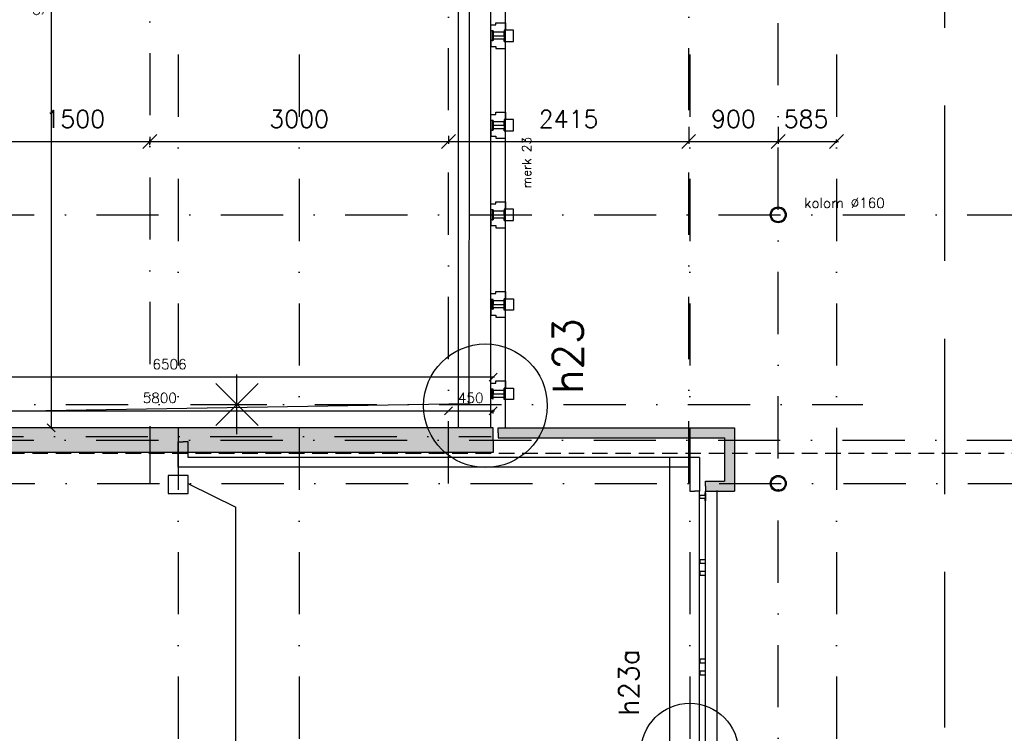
# Model space of a CAD drawing. Extents: x -171140 to 151546, y -8083 to 162438.
# Tile 52 of 96: x 41174 to 51069, y 53536 to 60708. Entities that reach past the tile are written whole.
import ezdxf
from ezdxf.enums import TextEntityAlignment as Align

# ---------------------------------------------------------------- set-up
doc = ezdxf.new("R2010")
doc.units = 0
doc.header["$LTSCALE"] = 50
doc.header["$MEASUREMENT"] = 0
doc.header["$PDMODE"] = 3
doc.header["$PDSIZE"] = 0.001
for name, pattern in [('DASHDOT', [25, 12.5, -6.25, 0, -6.25]), ('DD1', [2.66667, 1.66667, -0.5, 0, -0.5]), ('HIDDEN', [9.375, 6.25, -3.125]), ('HIDDEN2', [0.1875, 0.125, -0.0625]), ('STRAM_0WT$0$DASHDOT', [25, 12.5, -6.25, 0, -6.25]), ('STRAM_0WT$0$DD1', [2.66667, 1.66667, -0.5, 0, -0.5]), ('STRAM_0WT$0$HIDDEN', [9.375, 6.25, -3.125])]:
    doc.linetypes.add(name, pattern=pattern)
doc.layers.get('0').update_dxf_attribs({"linetype": 'CONTINUOUS'})
doc.layers.get('DEFPOINTS').update_dxf_attribs({"linetype": 'CONTINUOUS'})
for name, color, linetype in [('00', 7, 'CONTINUOUS'), ('0POLYBUITENOM', 7, 'CONTINUOUS'), ('1', 7, 'CONTINUOUS'), ('_BESTAAND_ONGEWIJZIGD', 8, 'CONTINUOUS'), ('_BRANDCOMPART', 6, 'DASHDOT'), ('_DETAILNUMMERS', 4, 'CONTINUOUS'), ('_DETAILNUMMERSTEKST', 4, 'CONTINUOUS'), ('A--01A1_ACEER', 1, 'CONTINUOUS'), ('A--A21--_F12--', 7, 'CONTINUOUS'), ('A--A21--_F123-', 9, 'CONTINUOUS'), ('A--A42--_F-23-', 9, 'CONTINUOUS'), ('A--L21--', 3, 'CONTINUOUS'), ('A--L21--_F-2--', 7, 'CONTINUOUS'), ('A--L21--_F12--', 7, 'CONTINUOUS'), ('A--L21D2_BUITENWAND', 2, 'CONTINUOUS'), ('A--L22A2_BINNENWAND', 2, 'CONTINUOUS'), ('A--L24AC1_TRAPPEN', 1, 'HIDDEN2'), ('A--L28--', 7, 'CONTINUOUS'), ('A--L42--', 7, 'CONTINUOUS'), ('A--L42--_F-23-', 7, 'CONTINUOUS'), ('A--L90--', 7, 'CONTINUOUS'), ('A--M$1A-_F123-', 1, 'CONTINUOUS'), ('A--T$1A-25_TEKST', 2, 'CONTINUOUS'), ('STRAM_0WT$0$A--L$7A-_STRAM', 1, 'STRAM_0WT$0$DASHDOT'), ('STRAM_0WT$0$A--M$1A-_F123-', 1, 'CONTINUOUS'), ('STRAM_0WT$0$A--T$7A8-_STRA', 8, 'STRAM_0WT$0$DASHDOT'), ('STRAM_0WT$0$STRAMIEN', 1, 'STRAM_0WT$0$DD1'), ('STRAMIEN', 1, 'DD1'), ('TEKST_KOZIJNMERK', 10, 'CONTINUOUS'), ('TEKSTKOZIJNMERK', 2, 'CONTINUOUS'), ('X--LR---_CP', 7, 'CONTINUOUS')]:
    doc.layers.add(name, color=color, linetype=linetype)
doc.styles.add('ALFA-0_25', font='ROMANS')
doc.styles.add('B-01', font='SIMPLEX.SHX', dxfattribs={"width": 0.8, "height": 4.5})
doc.styles.add('HIEMSTRA', font='romans.shx')
doc.styles.add('STRAM_0WT$0$HIEMSTRA', font='romans.shx')
doc.dimstyles.new('BEILEN', dxfattribs={"dimscale": 40, "dimtxt": 2.5, "dimasz": 2, "dimexe": 0.3, "dimexo": 0.3, "dimgap": 2, "dimtad": 1, "dimdec": 0, "dimzin": 0, "dimtxsty": 'HIEMSTRA', "dimblk1": 'OBLIQUE', "dimblk2": 'OBLIQUE', "dimsah": 1, "dimcen": -0.09, "dimdle": 0.3, "dimse1": 1, "dimclrd": 2, "dimclre": 2, "dimclrt": 3, "dimazin": 3, "dimtfac": 1, "dimtdec": 4, "dimtofl": 0, "dimtmove": 0, "dimatfit": 3, "dimtvp": 625, "dimtolj": 1, "dimtzin": 0})
doc.dimstyles.new('STRAM_0WT$0$STANDARD', dxfattribs={"dimscale": 70, "dimtxt": 2.5, "dimasz": 2, "dimexe": 0.3, "dimexo": 0.3, "dimgap": 2, "dimtad": 1, "dimdec": 0, "dimzin": 0, "dimtxsty": 'STRAM_0WT$0$HIEMSTRA', "dimblk1": 'STRAM_0WT$0$_OBLIQUE', "dimblk2": 'STRAM_0WT$0$_OBLIQUE', "dimsah": 1, "dimcen": -0.09, "dimdle": 0.3, "dimclrd": 1, "dimclre": 1, "dimclrt": 4, "dimazin": 3, "dimtfac": 1, "dimtdec": 4, "dimtix": 1, "dimtofl": 0, "dimtmove": 0, "dimatfit": 3, "dimtvp": 625, "dimtolj": 1, "dimtzin": 0})

# ---------------------------------------------------------------- blocks, each defined once
blk = doc.blocks.new('*U1213')
at = {"layer": 'A--L21--', "color": 8, "linetype": 'CONTINUOUS'}
for points in [[(50, 50), (50, 50), (50, -290.3), (0, -290.3)], [(-50, -50), (-50, -50), (-50, -290.3), (0, -290.3)]]:
    blk.add_lwpolyline(points, dxfattribs=at)
blk = doc.blocks.new('*U1212')
at = {"layer": 'A--L21--', "color": 8, "linetype": 'CONTINUOUS'}
for points in [[(50, 50), (50, 50), (-5090, 50), (-5090, 50)], [(-50, -50), (-50, -50), (-5190, -50), (-5190, -50)]]:
    blk.add_lwpolyline(points, dxfattribs=at)
blk = doc.blocks.new('6432')
at = {"layer": '1', "color": 1, "linetype": 'CONTINUOUS'}
blk.add_line((0, 0), (0, 80), dxfattribs=at)
at = {"layer": '_BESTAAND_ONGEWIJZIGD', "linetype": 'CONTINUOUS'}
blk.add_lwpolyline([(0, 80), (-4, 80), (-4, 58), (-57, 58), (-57, 22), (-4, 22), (-4, 0), (0, 0)], close=True, dxfattribs=at)
blk = doc.blocks.new('*U1210')
at = {"layer": 'A--L21--', "color": 8, "linetype": 'CONTINUOUS'}
for points in [[(-50, -50), (-50, -50), (-50, 205.7), (0, 205.7)], [(50, 50), (50, 50), (50, 205.7), (0, 205.7)]]:
    blk.add_lwpolyline(points, dxfattribs=at)
blk = doc.blocks.new('*U1118')
at = {"layer": 'A--A21--_F123-', "color": 2}
for points in [[(0, 0), (0, 50), (2325.1, 0), (2375.1, 50)], [(2325.1, 0), (2275.1, -50), (0, 0), (0, -50)]]:
    blk.add_solid(points, dxfattribs=at)
at = {"layer": 'A--L21--_F-2--', "color": 3, "linetype": 'CONTINUOUS'}
for points in [[(0, 0), (0, 50), (2375.1, 50), (2375.1, 50)], [(0, 0), (0, -50), (2275.1, -50), (2275.1, -50)]]:
    blk.add_lwpolyline(points, dxfattribs=at)
blk = doc.blocks.new('*U1117')
at = {"layer": 'A--A21--_F123-', "color": 2}
for points in [[(0, 0), (0, 50), (240, 0), (190, 50)], [(240, 0), (290, -50), (0, 0), (0, -50)]]:
    blk.add_solid(points, dxfattribs=at)
at = {"layer": 'A--L21--_F-2--', "color": 3, "linetype": 'CONTINUOUS'}
for points in [[(0, 0), (0, 50), (190, 50), (190, 50)], [(0, 0), (0, -50), (290, -50), (290, -50)]]:
    blk.add_lwpolyline(points, dxfattribs=at)
blk = doc.blocks.new('*U1116')
at = {"layer": 'A--A21--_F123-', "color": 2}
for points in [[(0, -538), (-50, -488), (0, 0), (-50, -50)], [(0, 0), (50, 50), (0, -538), (50, -588)]]:
    blk.add_solid(points, dxfattribs=at)
at = {"layer": 'A--L21--_F-2--', "color": 3, "linetype": 'CONTINUOUS'}
for points in [[(50, 50), (50, 50), (50, -588), (50, -588)], [(-50, -50), (-50, -50), (-50, -488), (-50, -488)]]:
    blk.add_lwpolyline(points, dxfattribs=at)
blk = doc.blocks.new('*U1093')
at = {"layer": 'A--A21--_F123-', "linetype": 'CONTINUOUS'}
blk.add_hatch(color=256, dxfattribs=at).paths.add_polyline_path([(0, 0), (0, -125), (-6505, -125), (-6505, 0), (-6505, 125), (0, 125)])
at = {"layer": 'A--A21--_F12--', "color": 8}
for points in [[(-6505, 0), (-6505, 125), (0, 0), (0, 125)], [(0, 0), (0, -125), (-6505, 0), (-6505, -125)]]:
    blk.add_solid(points, dxfattribs=at)
at = {"layer": 'A--L21--_F12--', "color": 3, "linetype": 'CONTINUOUS'}
for points in [[(0, 0), (0, 125), (-6505, 125), (-6505, 0)], [(0, 0), (0, -125), (-6505, -125), (-6505, 0)]]:
    blk.add_lwpolyline(points, dxfattribs=at)
blk = doc.blocks.new('STRAM_0WT$0$_OBLIQUE')
at = {"color": 0, "linetype": 'BYBLOCK'}
blk.add_line((-0.5, -0.5), (0.5, 0.5), dxfattribs=at)
blk = doc.blocks.new('*D1411')
at = {"color": 1, "linetype": 'BYBLOCK'}
for p, q in [((-26840.9, 27235.4), (-26213.9, 27235.4)), ((-26819.9, 27224.1), (-26819.9, 27256.4)), ((-26234.9, 27224.1), (-26234.9, 27256.4))]:
    blk.add_line(p, q, dxfattribs=at)
at = {"layer": 'DEFPOINTS', "color": 0, "linetype": 'BYBLOCK'}
for p in [(-26234.9, 27235.4), (-26819.9, 27203.1), (-26234.9, 27203.1)]:
    blk.add_point(p, dxfattribs=at)
at = {"color": 1, "linetype": 'BYBLOCK', "xscale": 140, "yscale": 140, "zscale": 140, "rotation": 180}
blk.add_blockref('STRAM_0WT$0$_OBLIQUE', (-26819.9, 27235.4), dxfattribs=at)
at = {"color": 1, "linetype": 'BYBLOCK', "xscale": 140, "yscale": 140, "zscale": 140}
blk.add_blockref('STRAM_0WT$0$_OBLIQUE', (-26234.9, 27235.4), dxfattribs=at)
at = {"color": 4, "linetype": 'BYBLOCK', "insert": (-26540, 27462.9), "char_height": 175, "attachment_point": 5, "style": 'STRAM_0WT$0$HIEMSTRA'}
blk.add_mtext('\\A1;585', dxfattribs=at)
blk = doc.blocks.new('*D1462')
at = {"layer": 'DEFPOINTS', "color": 0}
for p in [(-27719.9, 27405.7), (-26819.9, 27405.7), (-26819.9, 27235.4)]:
    blk.add_point(p, dxfattribs=at)
at = {"layer": 'STRAM_0WT$0$A--M$1A-_F123-', "color": 1}
for p, q in [((-27719.9, 27384.7), (-27719.9, 27214.4)), ((-26819.9, 27384.7), (-26819.9, 27214.4)), ((-27740.9, 27235.4), (-26798.9, 27235.4))]:
    blk.add_line(p, q, dxfattribs=at)
at = {"layer": 'STRAM_0WT$0$A--M$1A-_F123-', "color": 1, "xscale": 140, "yscale": 140, "zscale": 140, "rotation": 180}
blk.add_blockref('STRAM_0WT$0$_OBLIQUE', (-27719.9, 27235.4), dxfattribs=at)
at = {"layer": 'STRAM_0WT$0$A--M$1A-_F123-', "color": 1, "xscale": 140, "yscale": 140, "zscale": 140}
blk.add_blockref('STRAM_0WT$0$_OBLIQUE', (-26819.9, 27235.4), dxfattribs=at)
at = {"layer": 'STRAM_0WT$0$A--M$1A-_F123-', "color": 4, "insert": (-27269.9, 27462.9), "char_height": 175, "attachment_point": 5, "style": 'STRAM_0WT$0$HIEMSTRA'}
blk.add_mtext('\\A1;900', dxfattribs=at)
blk = doc.blocks.new('*D1465')
at = {"color": 1, "linetype": 'BYBLOCK'}
for p, q in [((-34655.9, 27235.4), (-33113.9, 27235.4)), ((-34634.9, 27198.7), (-34634.9, 27256.4)), ((-33134.9, 27198.7), (-33134.9, 27256.4))]:
    blk.add_line(p, q, dxfattribs=at)
at = {"layer": 'DEFPOINTS', "color": 0, "linetype": 'BYBLOCK'}
for p in [(-33134.9, 27235.4), (-34634.9, 27177.7), (-33134.9, 27177.7)]:
    blk.add_point(p, dxfattribs=at)
at = {"color": 1, "linetype": 'BYBLOCK', "xscale": 140, "yscale": 140, "zscale": 140, "rotation": 180}
blk.add_blockref('STRAM_0WT$0$_OBLIQUE', (-34634.9, 27235.4), dxfattribs=at)
at = {"color": 1, "linetype": 'BYBLOCK', "xscale": 140, "yscale": 140, "zscale": 140}
blk.add_blockref('STRAM_0WT$0$_OBLIQUE', (-33134.9, 27235.4), dxfattribs=at)
at = {"color": 4, "linetype": 'BYBLOCK', "insert": (-33884.9, 27462.9), "char_height": 175, "attachment_point": 5, "style": 'STRAM_0WT$0$HIEMSTRA'}
blk.add_mtext('\\A1;1500', dxfattribs=at)
blk = doc.blocks.new('*D1466')
at = {"color": 1, "linetype": 'BYBLOCK'}
for p, q in [((-33155.9, 27235.4), (-30113.9, 27235.4)), ((-33134.9, 27283.6), (-33134.9, 27214.4)), ((-30134.9, 27283.6), (-30134.9, 27214.4))]:
    blk.add_line(p, q, dxfattribs=at)
at = {"layer": 'DEFPOINTS', "color": 0, "linetype": 'BYBLOCK'}
for p in [(-33134.9, 27304.6), (-30134.9, 27304.6), (-30134.9, 27235.4)]:
    blk.add_point(p, dxfattribs=at)
at = {"color": 1, "linetype": 'BYBLOCK', "xscale": 140, "yscale": 140, "zscale": 140, "rotation": 180}
blk.add_blockref('STRAM_0WT$0$_OBLIQUE', (-33134.9, 27235.4), dxfattribs=at)
at = {"color": 1, "linetype": 'BYBLOCK', "xscale": 140, "yscale": 140, "zscale": 140}
blk.add_blockref('STRAM_0WT$0$_OBLIQUE', (-30134.9, 27235.4), dxfattribs=at)
at = {"color": 4, "linetype": 'BYBLOCK', "insert": (-31634.9, 27462.9), "char_height": 175, "attachment_point": 5, "style": 'STRAM_0WT$0$HIEMSTRA'}
blk.add_mtext('\\A1;3000', dxfattribs=at)
blk = doc.blocks.new('*D1477')
at = {"color": 1, "linetype": 'BYBLOCK'}
for p, q in [((-30155.9, 27235.4), (-27698.9, 27235.4)), ((-30134.9, 27295.2), (-30134.9, 27214.4)), ((-27719.9, 27295.2), (-27719.9, 27214.4))]:
    blk.add_line(p, q, dxfattribs=at)
at = {"layer": 'DEFPOINTS', "color": 0, "linetype": 'BYBLOCK'}
for p in [(-30134.9, 27316.2), (-27719.9, 27316.2), (-27719.9, 27235.4)]:
    blk.add_point(p, dxfattribs=at)
at = {"color": 1, "linetype": 'BYBLOCK', "xscale": 140, "yscale": 140, "zscale": 140, "rotation": 180}
blk.add_blockref('STRAM_0WT$0$_OBLIQUE', (-30134.9, 27235.4), dxfattribs=at)
at = {"color": 1, "linetype": 'BYBLOCK', "xscale": 140, "yscale": 140, "zscale": 140}
blk.add_blockref('STRAM_0WT$0$_OBLIQUE', (-27719.9, 27235.4), dxfattribs=at)
at = {"color": 4, "linetype": 'BYBLOCK', "insert": (-28927.4, 27462.9), "char_height": 175, "attachment_point": 5, "style": 'STRAM_0WT$0$HIEMSTRA'}
blk.add_mtext('\\A1;2415', dxfattribs=at)
blk = doc.blocks.new('KOLOMSTAAL_160')
at = {"layer": 'A--01A1_ACEER', "linetype": 'CONTINUOUS'}
h = blk.add_hatch(color=256, dxfattribs=at)
edge = h.paths.add_edge_path()
edge.add_arc((-191475.5, 112325.4), 80, 0, 360)
edge = h.paths.add_edge_path(flags=16)
edge.add_arc((-191475.5, 112325.4), 70, 0, 360)
at = {"linetype": 'CONTINUOUS'}
for radius in [80, 70]:
    blk.add_circle((-191475.5, 112325.4), radius, dxfattribs=at)
blk = doc.blocks.new('_OBLIQUE')
at = {"color": 0, "linetype": 'BYBLOCK'}
blk.add_line((-0.5, -0.5), (0.5, 0.5), dxfattribs=at)
blk = doc.blocks.new('*D200')
at = {"color": 2, "linetype": 'BYBLOCK'}
for p, q in [((45470, 56775.9), (45944, 56775.9)), ((45932, 56748.4), (45932, 56787.9))]:
    blk.add_line(p, q, dxfattribs=at)
at = {"layer": 'DEFPOINTS', "color": 0, "linetype": 'BYBLOCK'}
for p in [(45482, 56736.4), (45932, 56775.9), (45932, 56736.4)]:
    blk.add_point(p, dxfattribs=at)
at = {"color": 2, "linetype": 'BYBLOCK', "xscale": 80, "yscale": 80, "zscale": 80, "rotation": 180}
blk.add_blockref('_OBLIQUE', (45482, 56775.9), dxfattribs=at)
at = {"color": 2, "linetype": 'BYBLOCK', "xscale": 80, "yscale": 80, "zscale": 80}
blk.add_blockref('_OBLIQUE', (45932, 56775.9), dxfattribs=at)
at = {"color": 3, "linetype": 'BYBLOCK', "insert": (45707, 56905.9), "char_height": 100, "attachment_point": 5, "style": 'HIEMSTRA'}
blk.add_mtext('\\A1;450', dxfattribs=at)
blk = doc.blocks.new('*D201')
at = {"color": 2, "linetype": 'BYBLOCK'}
for p, q in [((39670, 56775.9), (45494, 56775.9)), ((45482, 56764.9), (45482, 56763.9))]:
    blk.add_line(p, q, dxfattribs=at)
at = {"layer": 'DEFPOINTS', "color": 0, "linetype": 'BYBLOCK'}
for p in [(39682, 56776.9), (45482, 56776.9), (45482, 56775.9)]:
    blk.add_point(p, dxfattribs=at)
at = {"color": 2, "linetype": 'BYBLOCK', "xscale": 80, "yscale": 80, "zscale": 80, "rotation": 180}
blk.add_blockref('_OBLIQUE', (39682, 56775.9), dxfattribs=at)
at = {"color": 2, "linetype": 'BYBLOCK', "xscale": 80, "yscale": 80, "zscale": 80}
blk.add_blockref('_OBLIQUE', (45482, 56775.9), dxfattribs=at)
at = {"color": 3, "linetype": 'BYBLOCK', "insert": (42582, 56905.9), "char_height": 100, "attachment_point": 5, "style": 'HIEMSTRA'}
blk.add_mtext('\\A1;5800', dxfattribs=at)
blk = doc.blocks.new('*D202')
at = {"color": 2, "linetype": 'BYBLOCK'}
for p, q in [((45945, 57114.4), (39415, 57114.4)), ((39427, 57103.1), (39427, 57126.4))]:
    blk.add_line(p, q, dxfattribs=at)
at = {"layer": 'DEFPOINTS', "color": 0, "linetype": 'BYBLOCK'}
for p in [(39427, 57114.4), (39427, 57091.1), (45933, 57091.1)]:
    blk.add_point(p, dxfattribs=at)
at = {"color": 2, "linetype": 'BYBLOCK', "xscale": 80, "yscale": 80, "zscale": 80, "rotation": 180}
blk.add_blockref('_OBLIQUE', (39427, 57114.4), dxfattribs=at)
at = {"color": 2, "linetype": 'BYBLOCK', "xscale": 80, "yscale": 80, "zscale": 80}
blk.add_blockref('_OBLIQUE', (45933, 57114.4), dxfattribs=at)
at = {"color": 3, "linetype": 'BYBLOCK', "insert": (42680, 57244.4), "char_height": 100, "attachment_point": 5, "style": 'HIEMSTRA'}
blk.add_mtext('\\A1;6506', dxfattribs=at)
blk = doc.blocks.new('*D274')
at = {"layer": 'A--M$1A-_F123-', "color": 2, "linetype": 'CONTINUOUS'}
blk.add_line((41491.3, 65664.9), (41491.3, 56594.9), dxfattribs=at)
at = {"layer": 'DEFPOINTS', "color": 0, "linetype": 'CONTINUOUS'}
for p in [(41491.3, 65652.9), (41491.3, 56606.9), (41491.3, 56606.9)]:
    blk.add_point(p, dxfattribs=at)
at = {"layer": 'A--M$1A-_F123-', "color": 2, "linetype": 'CONTINUOUS', "xscale": 80, "yscale": 80, "zscale": 80}
for p, rotation in [((41491.3, 65652.9), 90), ((41491.3, 56606.9), 270)]:
    blk.add_blockref('_OBLIQUE', p, dxfattribs=dict(at, rotation=rotation))
at = {"layer": 'A--M$1A-_F123-', "color": 3, "linetype": 'CONTINUOUS', "insert": (41361.3, 60916.7), "char_height": 100, "attachment_point": 5, "rotation": 90, "style": 'HIEMSTRA'}
blk.add_mtext('\\A1;9046', dxfattribs=at)
blk = doc.blocks.new('*U931')
at = {"layer": 'A--A42--_F-23-', "linetype": 'CONTINUOUS'}
h = blk.add_hatch(dxfattribs=at)
h.set_pattern_fill('ALFALINE', color=256, scale=40, style=0)
h.set_pattern_definition([(45, (-45927.092, -59695.783), (-28.284271, 28.284271), [])])
h.paths.add_polyline_path([(0, 0), (5, 0), (5, -97.9), (0, -97.9), (-5, -97.9), (-5, 0)])
at = {"layer": 'A--L42--_F-23-', "color": 2, "linetype": 'CONTINUOUS'}
for points in [[(0, 0), (-5, 0), (-5, -97.9), (0, -97.9)], [(0, 0), (5, 0), (5, -97.9), (0, -97.9)]]:
    blk.add_lwpolyline(points, dxfattribs=at)
blk = doc.blocks.new('*U930')
at = {"layer": 'A--A42--_F-23-', "linetype": 'CONTINUOUS'}
h = blk.add_hatch(dxfattribs=at)
h.set_pattern_fill('ALFALINE', color=256, scale=40, style=0)
h.set_pattern_definition([(45, (-45927.092, -60595.783), (-28.284271, 28.284271), [])])
h.paths.add_polyline_path([(0, 0), (5, 0), (5, -97.9), (0, -97.9), (-5, -97.9), (-5, 0)])
at = {"layer": 'A--L42--_F-23-', "color": 2, "linetype": 'CONTINUOUS'}
for points in [[(0, 0), (-5, 0), (-5, -97.9), (0, -97.9)], [(0, 0), (5, 0), (5, -97.9), (0, -97.9)]]:
    blk.add_lwpolyline(points, dxfattribs=at)
blk = doc.blocks.new('*U929')
at = {"layer": 'A--A42--_F-23-', "linetype": 'CONTINUOUS'}
h = blk.add_hatch(dxfattribs=at)
h.set_pattern_fill('ALFALINE', color=256, scale=40, style=0)
h.set_pattern_definition([(45, (-45927.092, -58795.783), (-28.284271, 28.284271), [])])
h.paths.add_polyline_path([(0, 0), (5, 0), (5, -97.9), (0, -97.9), (-5, -97.9), (-5, 0)])
at = {"layer": 'A--L42--_F-23-', "color": 2, "linetype": 'CONTINUOUS'}
for points in [[(0, 0), (-5, 0), (-5, -97.9), (0, -97.9)], [(0, 0), (5, 0), (5, -97.9), (0, -97.9)]]:
    blk.add_lwpolyline(points, dxfattribs=at)
blk = doc.blocks.new('*U928')
at = {"layer": 'A--A42--_F-23-', "linetype": 'CONTINUOUS'}
h = blk.add_hatch(dxfattribs=at)
h.set_pattern_fill('ALFALINE', color=256, scale=40, style=0)
h.set_pattern_definition([(45, (-45927.092, -57797.933), (-28.284271, 28.284271), [])])
h.paths.add_polyline_path([(0, 0), (-5, 0), (-5, 97.9), (0, 97.9), (5, 97.9), (5, 0)])
at = {"layer": 'A--L42--_F-23-', "color": 2, "linetype": 'CONTINUOUS'}
for points in [[(0, 0), (-5, 0), (-5, 97.9), (0, 97.9)], [(0, 0), (5, 0), (5, 97.9), (0, 97.9)]]:
    blk.add_lwpolyline(points, dxfattribs=at)
blk = doc.blocks.new('*U927')
at = {"layer": 'A--A42--_F-23-', "linetype": 'CONTINUOUS'}
h = blk.add_hatch(dxfattribs=at)
h.set_pattern_fill('ALFALINE', color=256, scale=40, style=0)
h.set_pattern_definition([(45, (-45927.092, -56897.933), (-28.284271, 28.284271), [])])
h.paths.add_polyline_path([(0, 0), (-5, 0), (-5, 97.9), (0, 97.9), (5, 97.9), (5, 0)])
at = {"layer": 'A--L42--_F-23-', "color": 2, "linetype": 'CONTINUOUS'}
for points in [[(0, 0), (-5, 0), (-5, 97.9), (0, 97.9)], [(0, 0), (5, 0), (5, 97.9), (0, 97.9)]]:
    blk.add_lwpolyline(points, dxfattribs=at)
blk = doc.blocks.new('FIJN_SCHUURWERK')
at = {"layer": '00', "color": 4}
for p, q in [((-0.000025, 300), (-0.000025, -300)), ((-212.132075, 212.132), (212.132025, -212.132)), ((-212.131875, -212.132), (212.132025, 212.13215)), ((-299.999975, 0), (299.999975, 0))]:
    blk.add_line(p, q, dxfattribs=at)
blk = doc.blocks.new('DETAILNR')
at = {"layer": '_DETAILNUMMERS'}
blk.add_circle((32.9, -23.2), 490.7, dxfattribs=at)
at = {"layer": 'X--LR---_CP'}
blk.add_point((0, 0), dxfattribs=at)
at = {"layer": '_DETAILNUMMERSTEKST', "style": 'ALFA-0_25'}
blk.add_attdef('DETAILNR', text='', height=200, rotation=90, dxfattribs=at).set_placement((-618.4, 223.8), align=Align.RIGHT)
blk = doc.blocks.new('STRAM_0WT')
at = {"layer": 'STRAM_0WT$0$A--L$7A-_STRAM'}
for p, q in [((-26819.938, 9050), (-26819.938, 63335.256)), ((-33134.929, 63128.251), (-33134.939, 23800)), ((-30134.938, 23800), (-30134.938, 63128.251)), ((-27719.938, 23800), (-27719.938, 63128.251)), ((-66174.285, 26500), (-20830.441, 26500)), ((-39925.329, 24235), (-20830.441, 24235))]:
    blk.add_line(p, q, dxfattribs=at)
at = {"layer": 'STRAM_0WT$0$A--T$7A8-_STRA', "color": 8}
for p, q in [((-32849.938, 28110.192), (-32849.938, -5393.534)), ((-31634.938, 28110.192), (-31634.938, -7328.621)), ((-27709.938, 28110.192), (-27709.938, -5393.534)), ((-26234.938, 28110.192), (-26234.938, -7375.62)), ((-66167.142, 23800), (-20586.185, 23800))]:
    blk.add_line(p, q, dxfattribs=at)
at = {"layer": 'STRAM_0WT$0$STRAMIEN', "color": 8, "linetype": 'STRAM_0WT$0$HIDDEN', "ltscale": 0.5}
blk.add_lwpolyline([(-19628.191, 24100), (-39039.938, 24100), (-39039.938, 13250), (-50246.691, 13250), (-59989.832, 15234.692)], dxfattribs=at)
at = {"layer": 'STRAM_0WT$0$A--M$1A-_F123-', "linetype": 'CONTINUOUS'}
for base, p1, p2, picture, middle in [((-33134.938, 27235.418), (-34634.932, 27177.729), (-33134.938, 27177.729), '*D1465', (-33884.935, 27462.918)), ((-30134.938, 27235.418), (-33134.938, 27304.645), (-30134.938, 27304.645), '*D1466', (-31634.938, 27462.918)), ((-27719.938, 27235.418), (-30134.929, 27316.182), (-27719.938, 27316.182), '*D1477', (-28927.434, 27462.918))]:
    dim = blk.add_linear_dim(base=base, p1=p1, p2=p2, dimstyle='STRAM_0WT$0$STANDARD', dxfattribs=at)
    dim.commit()
    dim.dimension.update_dxf_attribs({"geometry": picture, "text_midpoint": middle})
at = {"layer": 'STRAM_0WT$0$A--M$1A-_F123-'}
dim = blk.add_linear_dim(base=(-26819.938, 27235.418), p1=(-27719.938, 27405.665), p2=(-26819.938, 27405.665), dimstyle='STRAM_0WT$0$STANDARD', override={"dimcen": -0.09}, dxfattribs=at)
dim.commit()
dim.dimension.update_dxf_attribs({"geometry": '*D1462', "text_midpoint": (-27269.938, 27462.918)})
at = {"layer": 'STRAM_0WT$0$A--M$1A-_F123-', "linetype": 'CONTINUOUS'}
dim = blk.add_linear_dim(base=(-26234.938, 27235.418), p1=(-26819.938, 27203.089), p2=(-26234.938, 27203.089), dimstyle='STRAM_0WT$0$STANDARD', dxfattribs=at)
dim.commit()
dim.dimension.update_dxf_attribs({"geometry": '*D1411', "text_midpoint": (-26540.044, 27462.918), "dimtype": 128})

msp = doc.modelspace()

# ---------------------------------------------------------------- linework, layer by layer
at = {"layer": '0POLYBUITENOM', "elevation": 1}
msp.add_lwpolyline([(45698.6, 66719.9), (45689, 56846.9), (36577, 56696.9), (36527, 39123.8), (29232, 39123.8), (29232, 31996.9), (31611.6, 31996.9), (31575.7, 31914.9), (31047.2, 29318.8), (29898.6, 23677.1), (24761.9, 24723.4), (24101.6, 21481.7), (23023.7, 16190.3), (21626.5, 9331.4)], dxfattribs=at)
at = {"layer": '_BESTAAND_ONGEWIJZIGD'}
for p, q in [((48007.3, 48132.5), (48007.3, 55968.5)), ((48067.3, 48121.2), (48067.3, 55968.5)), ((48184.8, 53436.2), (48184.8, 55974.5)), ((48184.8, 53436.2), (48184.8, 55974.5))]:
    msp.add_line(p, q, dxfattribs=at)
at = {"layer": '_BRANDCOMPART'}
msp.add_line((40388.8, 56840.7), (49648.1, 56840.7), dxfattribs=at)
at = {"layer": '_DETAILNUMMERS'}
msp.add_circle((45854.4, 56828), 621.2, dxfattribs=at)
at = {"layer": 'A--01A1_ACEER', "linetype": 'CONTINUOUS'}
for p, q in [((45907, 56606.9), (45907, 68777.9)), ((46057, 56606.9), (46057, 68672.9))]:
    msp.add_line(p, q, dxfattribs=at)
at = {"layer": 'A--L21--'}
msp.add_line((47707.3, 45146.9), (47707.3, 56308.9), dxfattribs=at)
at = {"layer": 'A--L21--', "color": 1, "linetype": 'HIDDEN', "ltscale": 5}
msp.add_lwpolyline([(41433.5, 92734.3), (50467, 90313.8), (50467, 45692.5)], dxfattribs=at)
at = {"layer": 'A--L21--'}
msp.add_lwpolyline([(42667, 55946.9), (42867, 55946.9), (42867, 56127.5), (42667, 56127.5)], close=True, dxfattribs=at)
at = {"layer": 'A--L21D2_BUITENWAND'}
msp.add_line((45582, 66654), (45582, 56606.9), dxfattribs=at)
at = {"layer": 'A--L22A2_BINNENWAND'}
for points in [[(45907, 60655.8), (45958, 60655.8), (45958, 60676.8), (46057, 60676.8), (46057, 60603.9), (46042, 60603.9), (46042, 60581.8), (45932, 60581.8), (45932, 60595.8), (45907, 60595.8)], [(46042, 60546.9), (46042, 60581.8), (45932, 60581.8), (45932, 60546.8)], [(46042, 60603.9), (46042, 60489.9), (46088.8, 60489.9), (46137, 60489.9), (46137, 60530.9), (46137, 60603.9), (46042, 60603.9)], [(45907, 60437.9), (45958, 60437.9), (45958, 60416.9), (46057, 60416.9), (46057, 60489.9), (46042, 60489.9), (46042, 60511.9), (45932, 60511.9), (45932, 60497.9), (45907, 60497.9)], [(46042, 60546.9), (46042, 60511.9), (45932, 60511.9), (45932, 60546.8)], [(45907, 59755.8), (45958, 59755.8), (45958, 59776.8), (46057, 59776.8), (46057, 59703.9), (46042, 59703.9), (46042, 59681.8), (45932, 59681.8), (45932, 59695.8), (45907, 59695.8)], [(46042, 59646.9), (46042, 59681.8), (45932, 59681.8), (45932, 59646.8)], [(46042, 59703.9), (46042, 59589.9), (46088.8, 59589.9), (46137, 59589.9), (46137, 59630.9), (46137, 59703.9), (46042, 59703.9)], [(45907, 59537.9), (45958, 59537.9), (45958, 59516.9), (46057, 59516.9), (46057, 59589.9), (46042, 59589.9), (46042, 59611.9), (45932, 59611.9), (45932, 59597.9), (45907, 59597.9)], [(46042, 59646.9), (46042, 59611.9), (45932, 59611.9), (45932, 59646.8)], [(45907, 58855.8), (45958, 58855.8), (45958, 58876.8), (46057, 58876.8), (46057, 58803.9), (46042, 58803.9), (46042, 58781.8), (45932, 58781.8), (45932, 58795.8), (45907, 58795.8)], [(46042, 58746.9), (46042, 58781.8), (45932, 58781.8), (45932, 58746.8)], [(46042, 58803.9), (46042, 58689.9), (46088.8, 58689.9), (46137, 58689.9), (46137, 58730.9), (46137, 58803.9), (46042, 58803.9)], [(45907, 58637.9), (45958, 58637.9), (45958, 58616.9), (46057, 58616.9), (46057, 58689.9), (46042, 58689.9), (46042, 58711.9), (45932, 58711.9), (45932, 58697.9), (45907, 58697.9)], [(46042, 58746.9), (46042, 58711.9), (45932, 58711.9), (45932, 58746.8)], [(45907, 57955.8), (45958, 57955.8), (45958, 57976.8), (46057, 57976.8), (46057, 57903.9), (46042, 57903.9), (46042, 57881.8), (45932, 57881.8), (45932, 57895.8), (45907, 57895.8)], [(46042, 57789.9), (46042, 57903.9), (46088.8, 57903.9), (46137, 57903.8), (46137, 57862.9), (46137, 57789.8), (46042, 57789.9)], [(45907, 57737.9), (45958, 57737.9), (45958, 57716.9), (46057, 57716.9), (46057, 57789.9), (46042, 57789.9), (46042, 57811.9), (45932, 57811.9), (45932, 57797.9), (45907, 57797.9)], [(46042, 57846.9), (46042, 57881.8), (45932, 57881.8), (45932, 57846.9)], [(46042, 57846.9), (46042, 57811.9), (45932, 57811.9), (45932, 57846.9)], [(45907, 57055.8), (45958, 57055.8), (45958, 57076.8), (46057, 57076.8), (46057, 57003.9), (46042, 57003.9), (46042, 56981.8), (45932, 56981.8), (45932, 56995.8), (45907, 56995.8)], [(46042, 56889.9), (46042, 57003.9), (46088.8, 57003.9), (46137, 57003.8), (46137, 56962.9), (46137, 56889.8), (46042, 56889.9)], [(46042, 56946.9), (46042, 56981.8), (45932, 56981.8), (45932, 56946.9)], [(46042, 56946.9), (46042, 56911.9), (45932, 56911.9), (45932, 56946.9)]]:
    msp.add_lwpolyline(points, close=True, dxfattribs=at)
at = {"layer": 'STRAMIEN', "color": 4, "linetype": 'DASHDOT'}
msp.add_line((36837, 56518.9), (45912, 56518.9), dxfattribs=at)
at = {"layer": 'TEKST_KOZIJNMERK'}
for p in [(42870.5, 56041.4), (43346.7, 42880.4)]:
    msp.add_line(p, (43346.7, 55807.9), dxfattribs=at)

# ---------------------------------------------------------------- block references
at = {"layer": '00'}
ref = msp.add_blockref('DETAILNR', (47883.8, 53313.9), dxfattribs=dict(at, rotation=90))
ref.add_attrib('DETAILNR', 'h23a', dxfattribs={"layer": '_DETAILNUMMERSTEKST', "height": 200, "rotation": 90, "style": 'ALFA-0_25'}).set_placement((47396.7, 54383.2), align=Align.RIGHT)
at = {"layer": 'A--L21--', "linetype": 'CONTINUOUS'}
for name, p in [('*U1093', (45932, 56481.9)), ('*U1210', (42817, 56258.9)), ('*U1212', (47957, 56258.9)), ('*U1213', (47957, 56258.9)), ('6432', (48067.3, 55222.5)), ('6432', (48067.3, 55102.5)), ('6432', (48067.3, 54222.5)), ('6432', (48067.3, 54102.5))]:
    msp.add_blockref(name, p, dxfattribs=at)
at = {"layer": 'A--L21--'}
for name, p in [('*U1118', (45982.2, 56556.9)), ('*U1116', (48307.3, 56556.9)), ('*U1117', (48067.3, 56018.9))]:
    msp.add_blockref(name, p, dxfattribs=at)
at = {"layer": 'A--L21--', "linetype": 'CONTINUOUS', "xscale": -1, "rotation": 180}
msp.add_blockref('6432', (48067.3, 55952.5), dxfattribs=at)
at = {"layer": 'A--L24AC1_TRAPPEN'}
msp.add_blockref('STRAM_0WT', (75617, 32246.9), dxfattribs=at)
at = {"layer": 'A--L28--', "linetype": 'CONTINUOUS'}
for p in [(240272.6, -53578.6), (240272.8, -56278.6)]:
    msp.add_blockref('KOLOMSTAAL_160', p, dxfattribs=at)
at = {"layer": 'A--L42--', "linetype": 'CONTINUOUS'}
for name, p in [('*U930', (45927.1, 60595.8)), ('*U931', (45927.1, 59695.8)), ('*U929', (45927.1, 58795.8)), ('*U928', (45927.1, 57797.9)), ('*U927', (45927.1, 56897.9))]:
    msp.add_blockref(name, p, dxfattribs=at)
at = {"layer": 'A--L90--', "rotation": 90}
msp.add_blockref('FIJN_SCHUURWERK', (43357, 56840.7), dxfattribs=at)

# ---------------------------------------------------------------- texts
at = {"layer": '_DETAILNUMMERSTEKST', "style": 'ALFA-0_25'}
msp.add_text('h23', height=300, rotation=90, dxfattribs=at).set_placement((46832.6, 56947.8))
at = {"layer": 'A--T$1A-25_TEKST', "style": 'B-01'}
msp.add_text('kolom %%c160', height=100, dxfattribs=at).set_placement((49058, 58815.9))
at = {"layer": 'TEKSTKOZIJNMERK', "style": 'B-01'}
msp.add_text('merk 23', height=90, rotation=89.92267, dxfattribs=at).set_placement((46312.6, 59012.9))

# ---------------------------------------------------------------- dimensions: what is measured, and where the dimension line sits
at = {"layer": 'A--M$1A-_F123-', "linetype": 'CONTINUOUS'}
dim = msp.add_linear_dim(base=(41491.3, 56606.9), p1=(41491.3, 65652.9), p2=(41491.3, 56606.9), angle=90, dimstyle='BEILEN', override={"dimse1": 1}, dxfattribs=at)
dim.commit()
dim.dimension.update_dxf_attribs({"geometry": '*D274', "text_midpoint": (41361.3, 60916.7), "dimtype": 160})
for base, p1, p2, picture, middle in [((39427, 57114.4), (45933, 57091.1), (39427, 57091.1), '*D202', (42680, 57244.4)), ((45482, 56775.9), (39682, 56776.9), (45482, 56776.9), '*D201', (42582, 56905.9)), ((45932, 56775.9), (45482, 56736.4), (45932, 56736.4), '*D200', (45707, 56905.9))]:
    dim = msp.add_linear_dim(base=base, p1=p1, p2=p2, dimstyle='BEILEN', dxfattribs=at)
    dim.commit()
    dim.dimension.update_dxf_attribs({"geometry": picture, "text_midpoint": middle})

doc.saveas('drawing.dxf')
